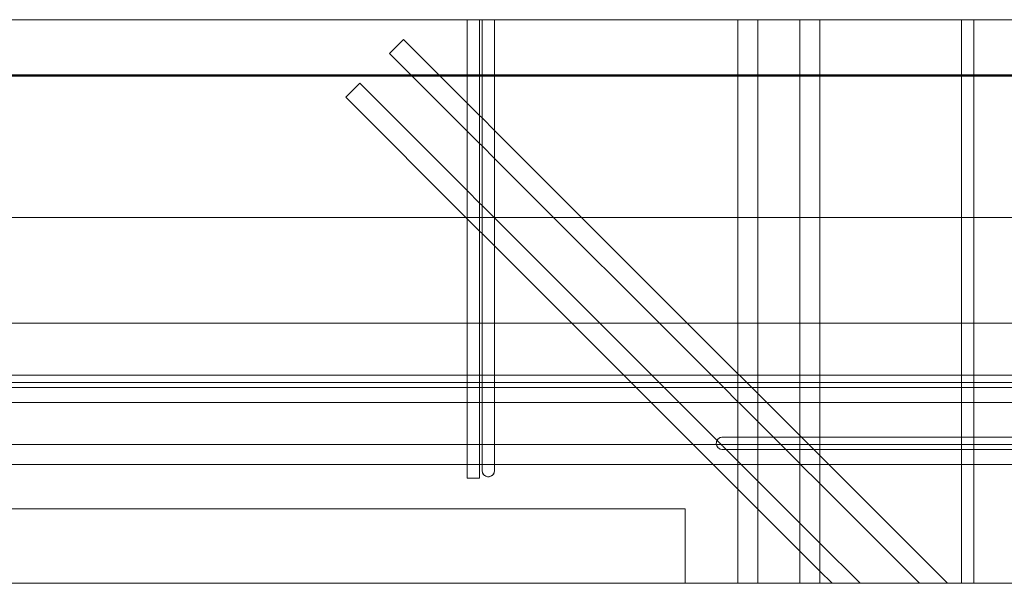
# Model space of a CAD drawing. Header units: millimetres. Extents: x -17001 to 33975, y 44866 to 49392.
# Tile 34 of 53: x 8097 to 8892, y 45990 to 46445. Entities that reach past the tile are written whole.
import ezdxf

# ---------------------------------------------------------------- set-up
doc = ezdxf.new("R2010")
doc.units = ezdxf.units.MM
doc.linetypes.add('ADSK_Невидимые', pattern=[150, 90, -60])
for name, color, linetype, lineweight in [('A-____-____-DIMS', 211, 'Continuous', 9), ('A-____-____-DIMS-30', 211, 'Continuous', 9), ('A-DETL-GENF-HDLN', 90, 'ADSK_Невидимые', 20), ('A-DETL-GENF-OTLN', 92, 'Continuous', 20), ('A-FLOR-____-OTLN', 192, 'Continuous', 20), ('A-GLAZ-____-OTLN', 151, 'Continuous', 20), ('A-WALL-____-OTLN', 113, 'Continuous', 20), ('S-RBAR-____-OTLN', 171, 'Continuous', 100)]:
    doc.layers.add(name, color=color, linetype=linetype, lineweight=lineweight)
doc.styles.add('GOST Common_I_1', font='GOST Common Italic.ttf', dxfattribs={"width": 0.8, "height": 75})
doc.dimstyles.new('ADSK_Округление_5мм__Узкий__1', dxfattribs={"dimscale": 304.8, "dimtxt": 0.247469, "dimasz": 0.177165, "dimexe": 0.147638, "dimexo": 0.000322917, "dimgap": 0.03937, "dimtad": 1, "dimdec": 0, "dimlfac": 304.8, "dimrnd": 5, "dimdsep": 46, "dimtxsty": 'GOST Common_I_1', "dimblk1": 'OBLIQUE', "dimblk2": 'OBLIQUE', "dimsah": 1, "dimcen": 0.09, "dimdle": 0.147638, "dimazin": 0, "dimtfac": 1, "dimtdec": 4, "dimtix": 1, "dimtmove": 0, "dimatfit": 3, "dimfxl": 1, "dimtvp": 1, "dimtfill": 1, "dimtolj": 1, "dimtzin": 0, "dimlwd": 20, "dimlwe": 20, "dimarcsym": 2})

# ---------------------------------------------------------------- blocks, each defined once
blk = doc.blocks.new('ADSK_Окно_ПроемПрямоугольный - ADSK_Окно_ПроемПрямоугольный-1463926-КЖ1_Р_ВЭ16_Армирование_3')
at = {"layer": 'A-DETL-GENF-HDLN'}
for p, q in [((53600, 46050), (52200, 46050)), ((52200, 46050), (52200, 45989.9)), ((53600, 45989.9), (53600, 46050))]:
    blk.add_line(p, q, dxfattribs=at)
at = {"layer": 'A-DETL-GENF-OTLN'}
blk.add_line((52904.84, 45989.9), (52200, 46050), dxfattribs=at)
blk = doc.blocks.new('ADSK_Обрыв_Линия - ADSK_Обрыв_линия-1512722-КЖ1_Р_ВЭ16_Армирование_3')
at = {"layer": 'A-DETL-GENF-OTLN'}
blk.add_line((50758.79, 45989.9), (54400, 45989.9), dxfattribs=at)
blk = doc.blocks.new('DIMBLOCK31-КЖ1_Р_ВЭ16_Армирование_3')
at = {"layer": 'A-____-____-DIMS-30', "lineweight": 20}
for p, q in [((2284.59, 46285.34), (2284.59, 46370)), ((9084.59, 46285.34), (9084.59, 46370)), ((2239.59, 46285.34), (9129.59, 46285.34)), ((2284.59, 46285.34), (2284.59, 46240.34)), ((9084.59, 46285.34), (9084.59, 46240.34))]:
    blk.add_line(p, q, dxfattribs=at)
at = {"layer": 'A-____-____-DIMS-30', "lineweight": 40}
for p, q in [((2284.59, 46285.34), (2311.59, 46312.34)), ((9084.59, 46285.34), (9111.59, 46312.34)), ((2284.59, 46285.34), (2257.59, 46258.34)), ((9084.59, 46285.34), (9057.59, 46258.34))]:
    blk.add_line(p, q, dxfattribs=at)
at = {"layer": 'A-____-____-DIMS-30', "color": 0, "lineweight": 20, "insert": (5600.21, 46395.35), "char_height": 75, "width": 202.5067, "attachment_point": 1, "line_spacing_factor": 1.022761, "style": 'GOST Common_I_1', "bg_fill": 3, "box_fill_scale": 1.25, "bg_fill_color": 256, "bg_fill_true_color": 13158600, "bg_fill_transparency": 0}
blk.add_mtext('6800', dxfattribs=at)
blk = doc.blocks.new('_Oblique')
at = {"color": 0, "linetype": 'ByBlock', "lineweight": -2}
blk.add_line((-0.5, -0.5), (0.5, 0.5), dxfattribs=at)

msp = doc.modelspace()

# ---------------------------------------------------------------- linework, layer by layer
at = {"layer": 'A-FLOR-____-OTLN', "color": 8, "lineweight": 9}
msp.add_line((9234.5895, 46200), (7105.6021, 46200), dxfattribs=at)
at = {"layer": 'A-WALL-____-OTLN', "lineweight": 50}
msp.add_line((6634.6392, 46400), (9079.5895, 46400), dxfattribs=at)
at = {"layer": 'A-WALL-____-OTLN', "color": 8, "lineweight": 9}
for p, q in [((8677.1021, 46200), (7105.6021, 46200)), ((7234.5895, 46050), (8634.5895, 46050)), ((8634.5895, 46050), (8634.5895, 45989.8978))]:
    msp.add_line(p, q, dxfattribs=at)
at = {"layer": 'S-RBAR-____-OTLN', "lineweight": 20}
msp.add_line((2109.5895, 46445.0013), (9409.4959, 46445.0013), dxfattribs=at)
at = {"layer": 'S-RBAR-____-OTLN', "color": 8, "lineweight": 9}
for p, q in [((8458.6021, 46377.6557), (8458.6021, 46445.0013)), ((8458.6021, 46157.9206), (8458.6021, 46445.0013)), ((8468.6021, 46367.6557), (8468.6021, 46445.0013)), ((8468.6021, 46157.9206), (8468.6021, 46445.0013)), ((8470.6021, 46445.0013), (8470.6021, 46157.9206)), ((8470.6021, 46365.6557), (8470.6021, 46445.0013)), ((8480.6021, 46445.0013), (8480.6021, 46157.9206)), ((8480.6021, 46355.6557), (8480.6021, 46445.0013)), ((8677.1021, 46159.1557), (8677.1021, 46445.0013)), ((8677.1021, 46157.9206), (8677.1021, 46445.0013)), ((8693.1021, 46157.9206), (8693.1021, 46445.0013)), ((8693.1021, 46157.9206), (8693.1021, 46445.0013)), ((8727.1021, 46157.9206), (8727.1021, 46445.0013)), ((8727.1021, 46157.9206), (8727.1021, 46445.0013)), ((8743.1021, 46157.9206), (8743.1021, 46445.0013)), ((8743.1021, 46157.9206), (8743.1021, 46445.0013)), ((8857.6021, 46157.9206), (8857.6021, 46445.0013)), ((8857.6021, 46157.9206), (8857.6021, 46445.0013)), ((8867.6021, 46157.9206), (8867.6021, 46445.0013)), ((8867.6021, 46157.9206), (8867.6021, 46445.0013)), ((8407.1269, 46429.1309), (8395.8132, 46417.8172)), ((8407.1269, 46429.1309), (8395.8132, 46417.8172)), ((8458.6021, 46377.6557), (8407.1269, 46429.1309)), ((8458.6021, 46377.6557), (8407.1269, 46429.1309)), ((8458.6021, 46355.0283), (8395.8132, 46417.8172)), ((8458.6021, 46355.0283), (8395.8132, 46417.8172)), ((8371.7716, 46393.7755), (8360.4579, 46382.4618)), ((8371.7716, 46393.7755), (8360.4579, 46382.4618)), ((8458.6021, 46306.945), (8371.7716, 46393.7755)), ((8458.6021, 46306.945), (8371.7716, 46393.7755)), ((8458.6021, 46284.3176), (8360.4579, 46382.4618)), ((8458.6021, 46284.3176), (8360.4579, 46382.4618)), ((8458.6021, 46355.0283), (8458.6021, 46377.6557)), ((8468.6021, 46367.6557), (8458.6021, 46377.6557)), ((8468.6021, 46367.6557), (8458.6021, 46377.6557)), ((8468.6021, 46345.0283), (8468.6021, 46367.6557)), ((8470.6021, 46365.6557), (8468.6021, 46367.6557)), ((8470.6021, 46365.6557), (8468.6021, 46367.6557)), ((8470.6021, 46343.0283), (8470.6021, 46365.6557)), ((8480.6021, 46355.6557), (8470.6021, 46365.6557)), ((8480.6021, 46355.6557), (8470.6021, 46365.6557)), ((8458.6021, 46306.945), (8458.6021, 46355.0283)), ((8468.6021, 46345.0283), (8458.6021, 46355.0283)), ((8468.6021, 46345.0283), (8458.6021, 46355.0283)), ((8480.6021, 46333.0283), (8480.6021, 46355.6557)), ((8677.1021, 46159.1557), (8480.6021, 46355.6557)), ((8677.1021, 46159.1557), (8480.6021, 46355.6557)), ((8468.6021, 46296.945), (8468.6021, 46345.0283)), ((8470.6021, 46343.0283), (8468.6021, 46345.0283)), ((8470.6021, 46343.0283), (8468.6021, 46345.0283)), ((8470.6021, 46294.945), (8470.6021, 46343.0283)), ((8480.6021, 46333.0283), (8470.6021, 46343.0283)), ((8480.6021, 46333.0283), (8470.6021, 46343.0283)), ((8480.6021, 46284.945), (8480.6021, 46333.0283)), ((8655.7097, 46157.9206), (8480.6021, 46333.0283)), ((8655.7097, 46157.9206), (8480.6021, 46333.0283)), ((8458.6021, 46284.3176), (8458.6021, 46306.945)), ((8468.6021, 46296.945), (8458.6021, 46306.945)), ((8468.6021, 46296.945), (8458.6021, 46306.945)), ((8468.6021, 46274.3176), (8468.6021, 46296.945)), ((8470.6021, 46294.945), (8468.6021, 46296.945)), ((8470.6021, 46294.945), (8468.6021, 46296.945)), ((8470.6021, 46272.3176), (8470.6021, 46294.945)), ((8480.6021, 46284.945), (8470.6021, 46294.945)), ((8480.6021, 46284.945), (8470.6021, 46294.945)), ((8458.6021, 46157.9206), (8458.6021, 46284.3176)), ((8468.6021, 46274.3176), (8458.6021, 46284.3176)), ((8468.6021, 46274.3176), (8458.6021, 46284.3176)), ((8480.6021, 46262.3176), (8480.6021, 46284.945)), ((8607.6265, 46157.9206), (8480.6021, 46284.945)), ((8607.6265, 46157.9206), (8480.6021, 46284.945)), ((8468.6021, 46157.9206), (8468.6021, 46274.3176)), ((8470.6021, 46272.3176), (8468.6021, 46274.3176)), ((8470.6021, 46272.3176), (8468.6021, 46274.3176)), ((8470.6021, 46157.9206), (8470.6021, 46272.3176)), ((8480.6021, 46262.3176), (8470.6021, 46272.3176)), ((8480.6021, 46262.3176), (8470.6021, 46272.3176)), ((8480.6021, 46157.9206), (8480.6021, 46262.3176)), ((8584.9991, 46157.9206), (8480.6021, 46262.3176)), ((8584.9991, 46157.9206), (8480.6021, 46262.3176)), ((8677.1021, 46157.9206), (8677.1021, 46159.1557)), ((8678.3371, 46157.9206), (8677.1021, 46159.1557)), ((8678.3371, 46157.9206), (8677.1021, 46159.1557)), ((2120.1825, 46157.9206), (9409.8895, 46157.9206)), ((7280.6021, 46157.9206), (8458.6021, 46157.9206)), ((7280.6021, 46151.9206), (8458.6021, 46151.9206)), ((7280.6021, 46151.9206), (8458.6021, 46151.9206)), ((8458.6021, 46157.9206), (8468.6021, 46157.9206)), ((8458.6021, 46151.9206), (8458.6021, 46157.9206)), ((8458.6021, 46147.9206), (8458.6021, 46157.9206)), ((8458.6021, 46147.9206), (8458.6021, 46151.9206)), ((8458.6021, 46151.9206), (8468.6021, 46151.9206)), ((8458.6021, 46151.9206), (8468.6021, 46151.9206)), ((8468.6021, 46157.9206), (8470.6021, 46157.9206)), ((8468.6021, 46151.9206), (8468.6021, 46157.9206)), ((8468.6021, 46147.9206), (8468.6021, 46157.9206)), ((8468.6021, 46147.9206), (8468.6021, 46151.9206)), ((8468.6021, 46151.9206), (8470.6021, 46151.9206)), ((8468.6021, 46151.9206), (8470.6021, 46151.9206)), ((8470.6021, 46157.9206), (8480.6021, 46157.9206)), ((8470.6021, 46157.9206), (8470.6021, 46147.9206)), ((8470.6021, 46151.9206), (8470.6021, 46157.9206)), ((8470.6021, 46147.9206), (8470.6021, 46151.9206)), ((8470.6021, 46151.9206), (8480.6021, 46151.9206)), ((8470.6021, 46151.9206), (8480.6021, 46151.9206)), ((8480.6021, 46157.9206), (8584.9991, 46157.9206)), ((8480.6021, 46157.9206), (8480.6021, 46147.9206)), ((8480.6021, 46151.9206), (8480.6021, 46157.9206)), ((8480.6021, 46147.9206), (8480.6021, 46151.9206)), ((8480.6021, 46151.9206), (8677.1021, 46151.9206)), ((8480.6021, 46151.9206), (8590.9991, 46151.9206)), ((8584.9991, 46157.9206), (8607.6265, 46157.9206)), ((8590.9991, 46151.9206), (8584.9991, 46157.9206)), ((8590.9991, 46151.9206), (8584.9991, 46157.9206)), ((8594.9991, 46147.9206), (8590.9991, 46151.9206)), ((8594.9991, 46147.9206), (8590.9991, 46151.9206)), ((8590.9991, 46151.9206), (8613.6265, 46151.9206)), ((8607.6265, 46157.9206), (8655.7097, 46157.9206)), ((8613.6265, 46151.9206), (8607.6265, 46157.9206)), ((8613.6265, 46151.9206), (8607.6265, 46157.9206)), ((8617.6265, 46147.9206), (8613.6265, 46151.9206)), ((8617.6265, 46147.9206), (8613.6265, 46151.9206)), ((8613.6265, 46151.9206), (8661.7097, 46151.9206)), ((8655.7097, 46157.9206), (8677.1021, 46157.9206)), ((8661.7097, 46151.9206), (8655.7097, 46157.9206)), ((8661.7097, 46151.9206), (8655.7097, 46157.9206)), ((8665.7097, 46147.9206), (8661.7097, 46151.9206)), ((8665.7097, 46147.9206), (8661.7097, 46151.9206)), ((8661.7097, 46151.9206), (8677.1021, 46151.9206)), ((8677.1021, 46157.9206), (8678.3371, 46157.9206)), ((8677.1021, 46151.9206), (8677.1021, 46157.9206)), ((8677.1021, 46147.9206), (8677.1021, 46157.9206)), ((8677.1021, 46147.9206), (8677.1021, 46151.9206)), ((8677.1021, 46151.9206), (8693.1021, 46151.9206)), ((8677.1021, 46151.9206), (8684.3371, 46151.9206)), ((8678.3371, 46157.9206), (8693.1021, 46157.9206)), ((8684.3371, 46151.9206), (8678.3371, 46157.9206)), ((8684.3371, 46151.9206), (8678.3371, 46157.9206)), ((8688.3371, 46147.9206), (8684.3371, 46151.9206)), ((8688.3371, 46147.9206), (8684.3371, 46151.9206)), ((8684.3371, 46151.9206), (8693.1021, 46151.9206)), ((8693.1021, 46157.9206), (8727.1021, 46157.9206)), ((8693.1021, 46151.9206), (8693.1021, 46157.9206)), ((8693.1021, 46147.9206), (8693.1021, 46157.9206)), ((8693.1021, 46147.9206), (8693.1021, 46151.9206)), ((8693.1021, 46151.9206), (8727.1021, 46151.9206)), ((8693.1021, 46151.9206), (8727.1021, 46151.9206)), ((8727.1021, 46157.9206), (8743.1021, 46157.9206)), ((8727.1021, 46151.9206), (8727.1021, 46157.9206)), ((8727.1021, 46147.9206), (8727.1021, 46157.9206)), ((8727.1021, 46147.9206), (8727.1021, 46151.9206)), ((8727.1021, 46151.9206), (8743.1021, 46151.9206)), ((8727.1021, 46151.9206), (8743.1021, 46151.9206)), ((8743.1021, 46157.9206), (8857.6021, 46157.9206)), ((8743.1021, 46151.9206), (8743.1021, 46157.9206)), ((8743.1021, 46147.9206), (8743.1021, 46157.9206)), ((8743.1021, 46147.9206), (8743.1021, 46151.9206)), ((8743.1021, 46151.9206), (8857.6021, 46151.9206)), ((8743.1021, 46151.9206), (8857.6021, 46151.9206)), ((8857.6021, 46157.9206), (8867.6021, 46157.9206)), ((8857.6021, 46151.9206), (8857.6021, 46157.9206)), ((8857.6021, 46147.9206), (8857.6021, 46157.9206)), ((8857.6021, 46147.9206), (8857.6021, 46151.9206)), ((8857.6021, 46151.9206), (8867.6021, 46151.9206)), ((8857.6021, 46151.9206), (8867.6021, 46151.9206)), ((8867.6021, 46157.9206), (9057.6021, 46157.9206)), ((8867.6021, 46151.9206), (8867.6021, 46157.9206)), ((8867.6021, 46147.9206), (8867.6021, 46157.9206)), ((8867.6021, 46147.9206), (8867.6021, 46151.9206)), ((8867.6021, 46151.9206), (9057.6021, 46151.9206)), ((8867.6021, 46151.9206), (9057.6021, 46151.9206)), ((2120.1825, 46147.9206), (9409.8895, 46147.9206)), ((7280.6021, 46147.9206), (8458.6021, 46147.9206)), ((8458.6021, 46147.9206), (8468.6021, 46147.9206)), ((8458.6021, 46135.9206), (8458.6021, 46147.9206)), ((8458.6021, 46074.9206), (8458.6021, 46147.9206)), ((8468.6021, 46147.9206), (8470.6021, 46147.9206)), ((8468.6021, 46135.9206), (8468.6021, 46147.9206)), ((8468.6021, 46074.9206), (8468.6021, 46147.9206)), ((8470.6021, 46147.9206), (8480.6021, 46147.9206)), ((8470.6021, 46147.9206), (8470.6021, 46110.9206)), ((8470.6021, 46135.9206), (8470.6021, 46147.9206)), ((8480.6021, 46147.9206), (8594.9991, 46147.9206)), ((8480.6021, 46147.9206), (8480.6021, 46110.9206)), ((8480.6021, 46135.9206), (8480.6021, 46147.9206)), ((8594.9991, 46147.9206), (8617.6265, 46147.9206)), ((8606.9991, 46135.9206), (8594.9991, 46147.9206)), ((8606.9991, 46135.9206), (8594.9991, 46147.9206)), ((8617.6265, 46147.9206), (8665.7097, 46147.9206)), ((8629.6265, 46135.9206), (8617.6265, 46147.9206)), ((8629.6265, 46135.9206), (8617.6265, 46147.9206)), ((8665.7097, 46147.9206), (8677.1021, 46147.9206)), ((8677.1021, 46136.5283), (8665.7097, 46147.9206)), ((8677.1021, 46136.5283), (8665.7097, 46147.9206)), ((8677.1021, 46147.9206), (8688.3371, 46147.9206)), ((8677.1021, 46136.5283), (8677.1021, 46147.9206)), ((8677.1021, 46107.9206), (8677.1021, 46147.9206)), ((8688.3371, 46147.9206), (8693.1021, 46147.9206)), ((8693.1021, 46143.1557), (8688.3371, 46147.9206)), ((8693.1021, 46143.1557), (8688.3371, 46147.9206)), ((8693.1021, 46147.9206), (8727.1021, 46147.9206)), ((8693.1021, 46143.1557), (8693.1021, 46147.9206)), ((8693.1021, 46107.9206), (8693.1021, 46147.9206)), ((8727.1021, 46147.9206), (8743.1021, 46147.9206)), ((8727.1021, 46135.9206), (8727.1021, 46147.9206)), ((8727.1021, 46107.9206), (8727.1021, 46147.9206)), ((8743.1021, 46147.9206), (8857.6021, 46147.9206)), ((8743.1021, 46135.9206), (8743.1021, 46147.9206)), ((8743.1021, 46107.9206), (8743.1021, 46147.9206)), ((8857.6021, 46147.9206), (8867.6021, 46147.9206)), ((8857.6021, 46135.9206), (8857.6021, 46147.9206)), ((8857.6021, 46107.9206), (8857.6021, 46147.9206)), ((8867.6021, 46147.9206), (9057.6021, 46147.9206)), ((8867.6021, 46135.9206), (8867.6021, 46147.9206)), ((8867.6021, 46107.9206), (8867.6021, 46147.9206)), ((7280.6021, 46135.9206), (8458.6021, 46135.9206)), ((7280.6021, 46135.9206), (8458.6021, 46135.9206)), ((8458.6021, 46101.9206), (8458.6021, 46135.9206)), ((8458.6021, 46135.9206), (8468.6021, 46135.9206)), ((8458.6021, 46135.9206), (8468.6021, 46135.9206)), ((8468.6021, 46101.9206), (8468.6021, 46135.9206)), ((8468.6021, 46135.9206), (8470.6021, 46135.9206)), ((8468.6021, 46135.9206), (8470.6021, 46135.9206)), ((8470.6021, 46110.9206), (8470.6021, 46135.9206)), ((8470.6021, 46135.9206), (8480.6021, 46135.9206)), ((8470.6021, 46135.9206), (8480.6021, 46135.9206)), ((8480.6021, 46110.9206), (8480.6021, 46135.9206)), ((8480.6021, 46135.9206), (8677.1021, 46135.9206)), ((8480.6021, 46135.9206), (8606.9991, 46135.9206)), ((8640.9991, 46101.9206), (8606.9991, 46135.9206)), ((8640.9991, 46101.9206), (8606.9991, 46135.9206)), ((8606.9991, 46135.9206), (8629.6265, 46135.9206)), ((8660.2291, 46105.318), (8629.6265, 46135.9206)), ((8660.2291, 46105.318), (8629.6265, 46135.9206)), ((8629.6265, 46135.9206), (8677.1021, 46135.9206)), ((8677.1021, 46135.9206), (8677.1021, 46136.5283)), ((8677.7097, 46135.9206), (8677.1021, 46136.5283)), ((8677.7097, 46135.9206), (8677.1021, 46136.5283)), ((8677.1021, 46107.9206), (8677.1021, 46135.9206)), ((8677.1021, 46135.9206), (8693.1021, 46135.9206)), ((8677.1021, 46135.9206), (8677.7097, 46135.9206)), ((8693.1021, 46120.5283), (8677.7097, 46135.9206)), ((8693.1021, 46120.5283), (8677.7097, 46135.9206)), ((8677.7097, 46135.9206), (8693.1021, 46135.9206)), ((8693.1021, 46135.9206), (8693.1021, 46143.1557)), ((8700.3371, 46135.9206), (8693.1021, 46143.1557)), ((8700.3371, 46135.9206), (8693.1021, 46143.1557)), ((8693.1021, 46120.5283), (8693.1021, 46135.9206)), ((8693.1021, 46135.9206), (8727.1021, 46135.9206)), ((8693.1021, 46135.9206), (8700.3371, 46135.9206)), ((8727.1021, 46109.1557), (8700.3371, 46135.9206)), ((8727.1021, 46109.1557), (8700.3371, 46135.9206)), ((8700.3371, 46135.9206), (8727.1021, 46135.9206)), ((8727.1021, 46109.1557), (8727.1021, 46135.9206)), ((8727.1021, 46135.9206), (8743.1021, 46135.9206)), ((8727.1021, 46135.9206), (8743.1021, 46135.9206)), ((8743.1021, 46107.9206), (8743.1021, 46135.9206)), ((8743.1021, 46135.9206), (8857.6021, 46135.9206)), ((8743.1021, 46135.9206), (8857.6021, 46135.9206)), ((8857.6021, 46107.9206), (8857.6021, 46135.9206)), ((8857.6021, 46135.9206), (8867.6021, 46135.9206)), ((8857.6021, 46135.9206), (8867.6021, 46135.9206)), ((8867.6021, 46107.9206), (8867.6021, 46135.9206)), ((8867.6021, 46135.9206), (9057.6021, 46135.9206)), ((8867.6021, 46135.9206), (9057.6021, 46135.9206)), ((8693.1021, 46107.9206), (8693.1021, 46120.5283)), ((8705.7097, 46107.9206), (8693.1021, 46120.5283)), ((8705.7097, 46107.9206), (8693.1021, 46120.5283)), ((8470.6021, 46080.9206), (8470.6021, 46110.9206)), ((8470.6021, 46103.1561), (8470.6021, 46110.9206)), ((8480.6021, 46080.9206), (8480.6021, 46110.9206)), ((8480.6021, 46103.1561), (8480.6021, 46110.9206)), ((8663.6265, 46101.9206), (8660.5523, 46104.9948)), ((8663.6265, 46101.9206), (8660.5523, 46104.9948)), ((8664.6018, 46107.9206), (8694.6018, 46107.9206)), ((8664.6018, 46107.9206), (8676.9535, 46107.9206)), ((8676.9535, 46107.9206), (8693.0855, 46107.9206)), ((8677.1021, 46101.9206), (8677.1021, 46107.9206)), ((8677.1021, 46097.9206), (8677.1021, 46107.9206)), ((8693.0855, 46107.9206), (8694.6018, 46107.9206)), ((8693.1021, 46101.9206), (8693.1021, 46107.9206)), ((8693.1021, 46097.9206), (8693.1021, 46107.9206)), ((9374.5544, 46107.9206), (8694.6018, 46107.9206)), ((8694.6018, 46107.9206), (8705.7097, 46107.9206)), ((8705.7097, 46107.9206), (8727.1021, 46107.9206)), ((8711.7097, 46101.9206), (8705.7097, 46107.9206)), ((8711.7097, 46101.9206), (8705.7097, 46107.9206)), ((8727.1021, 46107.9206), (8727.1021, 46109.1557)), ((8728.3371, 46107.9206), (8727.1021, 46109.1557)), ((8728.3371, 46107.9206), (8727.1021, 46109.1557)), ((8727.1021, 46107.9206), (8728.3371, 46107.9206)), ((8727.1021, 46101.9206), (8727.1021, 46107.9206)), ((8727.1021, 46097.9206), (8727.1021, 46107.9206)), ((8728.3371, 46107.9206), (8743.1021, 46107.9206)), ((8734.3371, 46101.9206), (8728.3371, 46107.9206)), ((8734.3371, 46101.9206), (8728.3371, 46107.9206)), ((8743.1021, 46107.9206), (8857.6021, 46107.9206)), ((8743.1021, 46101.9206), (8743.1021, 46107.9206)), ((8743.1021, 46097.9206), (8743.1021, 46107.9206)), ((8857.6021, 46107.9206), (8867.6021, 46107.9206)), ((8857.6021, 46101.9206), (8857.6021, 46107.9206)), ((8857.6021, 46097.9206), (8857.6021, 46107.9206)), ((8867.6021, 46107.9206), (9057.6021, 46107.9206)), ((8867.6021, 46101.9206), (8867.6021, 46107.9206)), ((8867.6021, 46097.9206), (8867.6021, 46107.9206)), ((7280.6021, 46101.9206), (8458.6021, 46101.9206)), ((7280.6021, 46101.9206), (8458.6021, 46101.9206)), ((8458.6021, 46085.9206), (8458.6021, 46101.9206)), ((8458.6021, 46101.9206), (8468.6021, 46101.9206)), ((8458.6021, 46101.9206), (8468.6021, 46101.9206)), ((8468.6021, 46085.9206), (8468.6021, 46101.9206)), ((8468.6021, 46101.9206), (8470.6021, 46101.9206)), ((8468.6021, 46101.9206), (8470.6021, 46101.9206)), ((8470.6021, 46101.8689), (8470.6021, 46103.1561)), ((8470.6021, 46101.9206), (8480.6021, 46101.9206)), ((8470.6021, 46101.9206), (8480.6021, 46101.9206)), ((8470.6021, 46095.9206), (8470.6021, 46101.8689)), ((8470.6021, 46089.7074), (8470.6021, 46095.9206)), ((8480.6021, 46101.8689), (8480.6021, 46103.1561)), ((8480.6021, 46101.9206), (8664.6018, 46101.9206)), ((8480.6021, 46101.9206), (8640.9991, 46101.9206)), ((8480.6021, 46095.9206), (8480.6021, 46101.8689)), ((8480.6021, 46089.7074), (8480.6021, 46095.9206)), ((8656.9991, 46085.9206), (8640.9991, 46101.9206)), ((8656.9991, 46085.9206), (8640.9991, 46101.9206)), ((8640.9991, 46101.9206), (8659.7334, 46101.9206)), ((8659.7334, 46101.9206), (8663.6265, 46101.9206)), ((8664.1432, 46101.4039), (8663.6265, 46101.9206)), ((8664.1432, 46101.4039), (8663.6265, 46101.9206)), ((8663.6265, 46101.9206), (8664.0751, 46101.9206)), ((8664.0751, 46101.9206), (8664.6018, 46101.9206)), ((8664.6018, 46100.9453), (8664.1432, 46101.4039)), ((8664.6018, 46100.9453), (8664.1432, 46101.4039)), ((8664.6018, 46101.9206), (8677.1021, 46101.9206)), ((8664.6018, 46101.9206), (8677.1021, 46101.9206)), ((8664.6018, 46097.9206), (8694.6018, 46097.9206)), ((8664.6018, 46097.9206), (8665.624, 46097.9206)), ((8667.6265, 46097.9206), (8664.8823, 46100.6648)), ((8667.6265, 46097.9206), (8664.8823, 46100.6648)), ((8665.624, 46097.9206), (8667.4175, 46097.9206)), ((8667.4175, 46097.9206), (8676.9535, 46097.9206)), ((8677.1021, 46088.445), (8667.6265, 46097.9206)), ((8677.1021, 46088.445), (8667.6265, 46097.9206)), ((8676.9535, 46097.9206), (8679.6018, 46097.9206)), ((8677.1021, 46097.9206), (8677.1021, 46101.9206)), ((8677.1021, 46101.9206), (8693.1021, 46101.9206)), ((8677.1021, 46101.9206), (8693.1021, 46101.9206)), ((8677.1021, 46088.445), (8677.1021, 46097.9206)), ((8677.1021, 45989.8978), (8677.1021, 46097.9206)), ((8679.6018, 46097.9206), (8686.8372, 46097.9206)), ((8686.8372, 46097.9206), (8693.0855, 46097.9206)), ((8693.0855, 46097.9206), (8694.6018, 46097.9206)), ((8693.1021, 46097.9206), (8693.1021, 46101.9206)), ((8693.1021, 46101.9206), (8727.1021, 46101.9206)), ((8693.1021, 46101.9206), (8711.7097, 46101.9206)), ((8693.1021, 46085.9206), (8693.1021, 46097.9206)), ((8693.1021, 45989.8978), (8693.1021, 46097.9206)), ((9374.5544, 46097.9206), (8694.6018, 46097.9206)), ((8694.6018, 46097.9206), (8715.7097, 46097.9206)), ((8715.7097, 46097.9206), (8711.7097, 46101.9206)), ((8715.7097, 46097.9206), (8711.7097, 46101.9206)), ((8711.7097, 46101.9206), (8727.1021, 46101.9206)), ((8715.7097, 46097.9206), (8727.1021, 46097.9206)), ((8727.1021, 46086.5283), (8715.7097, 46097.9206)), ((8727.1021, 46086.5283), (8715.7097, 46097.9206)), ((8727.1021, 46097.9206), (8727.1021, 46101.9206)), ((8727.1021, 46101.9206), (8743.1021, 46101.9206)), ((8727.1021, 46101.9206), (8734.3371, 46101.9206)), ((8727.1021, 46097.9206), (8738.3371, 46097.9206)), ((8727.1021, 46086.5283), (8727.1021, 46097.9206)), ((8727.1021, 45989.8978), (8727.1021, 46097.9206)), ((8738.3371, 46097.9206), (8734.3371, 46101.9206)), ((8738.3371, 46097.9206), (8734.3371, 46101.9206)), ((8734.3371, 46101.9206), (8743.1021, 46101.9206)), ((8738.3371, 46097.9206), (8743.1021, 46097.9206)), ((8743.1021, 46093.1557), (8738.3371, 46097.9206)), ((8743.1021, 46093.1557), (8738.3371, 46097.9206)), ((8743.1021, 46097.9206), (8743.1021, 46101.9206)), ((8743.1021, 46101.9206), (8857.6021, 46101.9206)), ((8743.1021, 46101.9206), (8857.6021, 46101.9206)), ((8743.1021, 46097.9206), (8857.6021, 46097.9206)), ((8743.1021, 46093.1557), (8743.1021, 46097.9206)), ((8743.1021, 45989.8978), (8743.1021, 46097.9206)), ((8857.6021, 46097.9206), (8857.6021, 46101.9206)), ((8857.6021, 46101.9206), (8867.6021, 46101.9206)), ((8857.6021, 46101.9206), (8867.6021, 46101.9206)), ((8857.6021, 46097.9206), (8867.6021, 46097.9206)), ((8857.6021, 46085.9206), (8857.6021, 46097.9206)), ((8857.6021, 45989.8978), (8857.6021, 46097.9206)), ((8867.6021, 46097.9206), (8867.6021, 46101.9206)), ((8867.6021, 46101.9206), (9057.6021, 46101.9206)), ((8867.6021, 46101.9206), (9057.6021, 46101.9206)), ((8867.6021, 46097.9206), (9057.6021, 46097.9206)), ((8867.6021, 46085.9206), (8867.6021, 46097.9206)), ((8867.6021, 45989.8978), (8867.6021, 46097.9206)), ((8470.6021, 46085.785), (8470.6021, 46089.7074)), ((8480.6021, 46085.785), (8480.6021, 46089.7074)), ((8677.1021, 46085.9206), (8677.1021, 46088.445)), ((8679.6265, 46085.9206), (8677.1021, 46088.445)), ((8679.6265, 46085.9206), (8677.1021, 46088.445)), ((8743.1021, 46085.9206), (8743.1021, 46093.1557)), ((8750.3371, 46085.9206), (8743.1021, 46093.1557)), ((8750.3371, 46085.9206), (8743.1021, 46093.1557)), ((7280.6021, 46085.9206), (8458.6021, 46085.9206)), ((7280.6021, 46085.9206), (8458.6021, 46085.9206)), ((8458.6021, 46074.9206), (8458.6021, 46085.9206)), ((8458.6021, 46085.9206), (8468.6021, 46085.9206)), ((8458.6021, 46085.9206), (8468.6021, 46085.9206)), ((8468.6021, 46074.9206), (8468.6021, 46085.9206)), ((8468.6021, 46085.9206), (8470.6021, 46085.9206)), ((8468.6021, 46085.9206), (8470.6021, 46085.9206)), ((8470.6021, 46085.9206), (8480.6021, 46085.9206)), ((8470.6021, 46085.9206), (8480.6021, 46085.9206)), ((8470.6021, 46084.9399), (8470.6021, 46085.785)), ((8470.6021, 46081.9428), (8470.6021, 46084.9399)), ((8470.6021, 46080.9206), (8470.6021, 46081.9428)), ((8480.6021, 46085.9206), (8677.1021, 46085.9206)), ((8480.6021, 46085.9206), (8656.9991, 46085.9206)), ((8480.6021, 46084.9399), (8480.6021, 46085.785)), ((8480.6021, 46081.9428), (8480.6021, 46084.9399)), ((8480.6021, 46080.9206), (8480.6021, 46081.9428)), ((8677.1021, 46065.8176), (8656.9991, 46085.9206)), ((8677.1021, 46065.8176), (8656.9991, 46085.9206)), ((8656.9991, 46085.9206), (8677.1021, 46085.9206)), ((8677.1021, 46065.8176), (8677.1021, 46085.9206)), ((8677.1021, 46085.9206), (8693.1021, 46085.9206)), ((8677.1021, 46085.9206), (8679.6265, 46085.9206)), ((8693.1021, 46072.445), (8679.6265, 46085.9206)), ((8693.1021, 46072.445), (8679.6265, 46085.9206)), ((8679.6265, 46085.9206), (8693.1021, 46085.9206)), ((8693.1021, 46072.445), (8693.1021, 46085.9206)), ((8693.1021, 46085.9206), (8727.1021, 46085.9206)), ((8693.1021, 46085.9206), (8727.1021, 46085.9206)), ((8727.1021, 46085.9206), (8727.1021, 46086.5283)), ((8727.7097, 46085.9206), (8727.1021, 46086.5283)), ((8727.7097, 46085.9206), (8727.1021, 46086.5283)), ((8727.1021, 46038.445), (8727.1021, 46085.9206)), ((8727.1021, 46085.9206), (8743.1021, 46085.9206)), ((8727.1021, 46085.9206), (8727.7097, 46085.9206)), ((8743.1021, 46070.5283), (8727.7097, 46085.9206)), ((8743.1021, 46070.5283), (8727.7097, 46085.9206)), ((8727.7097, 46085.9206), (8743.1021, 46085.9206)), ((8743.1021, 46070.5283), (8743.1021, 46085.9206)), ((8743.1021, 46085.9206), (8857.6021, 46085.9206)), ((8743.1021, 46085.9206), (8750.3371, 46085.9206)), ((8846.36, 45989.8978), (8750.3371, 46085.9206)), ((8846.36, 45989.8978), (8750.3371, 46085.9206)), ((8750.3371, 46085.9206), (8857.6021, 46085.9206)), ((8857.6021, 45989.8978), (8857.6021, 46085.9206)), ((8857.6021, 46085.9206), (8867.6021, 46085.9206)), ((8857.6021, 46085.9206), (8867.6021, 46085.9206)), ((8867.6021, 45989.8978), (8867.6021, 46085.9206)), ((8867.6021, 46085.9206), (9057.6021, 46085.9206)), ((8867.6021, 46085.9206), (9057.6021, 46085.9206)), ((8468.6021, 46074.9206), (8458.6021, 46074.9206)), ((8468.6021, 46074.9206), (8458.6021, 46074.9206)), ((8693.1021, 46049.8176), (8693.1021, 46072.445)), ((8727.1021, 46038.445), (8693.1021, 46072.445)), ((8727.1021, 46038.445), (8693.1021, 46072.445)), ((8677.1021, 45989.8978), (8677.1021, 46065.8176)), ((8693.1021, 46049.8176), (8677.1021, 46065.8176)), ((8693.1021, 46049.8176), (8677.1021, 46065.8176)), ((8743.1021, 46022.445), (8743.1021, 46070.5283)), ((8823.7326, 45989.8978), (8743.1021, 46070.5283)), ((8823.7326, 45989.8978), (8743.1021, 46070.5283)), ((8693.1021, 45989.8978), (8693.1021, 46049.8176)), ((8727.1021, 46015.8176), (8693.1021, 46049.8176)), ((8727.1021, 46015.8176), (8693.1021, 46049.8176)), ((8727.1021, 46015.8176), (8727.1021, 46038.445)), ((8743.1021, 46022.445), (8727.1021, 46038.445)), ((8743.1021, 46022.445), (8727.1021, 46038.445)), ((8743.1021, 45999.8176), (8743.1021, 46022.445)), ((8775.6493, 45989.8978), (8743.1021, 46022.445)), ((8775.6493, 45989.8978), (8743.1021, 46022.445)), ((8727.1021, 45989.8978), (8727.1021, 46015.8176)), ((8743.1021, 45999.8176), (8727.1021, 46015.8176)), ((8743.1021, 45999.8176), (8727.1021, 46015.8176)), ((8743.1021, 45989.8978), (8743.1021, 45999.8176)), ((8753.0219, 45989.8978), (8743.1021, 45999.8176)), ((8753.0219, 45989.8978), (8743.1021, 45999.8176))]:
    msp.add_line(p, q, dxfattribs=at)
for centre, start, end in [((8664.6018, 46102.9206), 90, 270), ((8664.6018, 46102.9206), 151.2767558, 191.5911099), ((8664.6018, 46102.9206), 120, 150), ((8664.6018, 46102.9206), 105, 120), ((8664.6018, 46102.9206), 90, 105), ((8664.6018, 46102.9206), 195, 210), ((8664.6018, 46102.9206), 210, 240), ((8664.6018, 46102.9206), 240, 255), ((8664.6018, 46102.9206), 255, 270), ((8475.6021, 46080.9206), 180, 0), ((8475.6021, 46080.9206), 180, 195), ((8475.6021, 46080.9206), 345, 0), ((8475.6021, 46080.9206), 195, 210), ((8475.6021, 46080.9206), 210, 240), ((8475.6021, 46080.9206), 240, 255), ((8475.6021, 46080.9206), 255, 270), ((8475.6021, 46080.9206), 270, 285), ((8475.6021, 46080.9206), 285, 300), ((8475.6021, 46080.9206), 300, 330), ((8475.6021, 46080.9206), 330, 345)]:
    msp.add_arc(centre, 5, start, end, dxfattribs=at)

# ---------------------------------------------------------------- block references
at = {"layer": 'A-DETL-GENF-OTLN'}
msp.add_blockref('ADSK_Обрыв_Линия - ADSK_Обрыв_линия-1512722-КЖ1_Р_ВЭ16_Армирование_3', (-44965.4105, 0), dxfattribs=at)
at = {"layer": 'A-GLAZ-____-OTLN'}
msp.add_blockref('ADSK_Окно_ПроемПрямоугольный - ADSK_Окно_ПроемПрямоугольный-1463926-КЖ1_Р_ВЭ16_Армирование_3', (-44965.4105, 0), dxfattribs=at)

# ---------------------------------------------------------------- next in the draw order: dimensions: what is measured, and where the dimension line sits
at = {"layer": 'A-____-____-DIMS', "lineweight": 20}
dim = msp.add_linear_dim(base=(9084.5895, 46285.3416), p1=(2284.5895, 46400.0013), p2=(9084.5895, 46400.0013), dimstyle='ADSK_Округление_5мм__Узкий__1', override={"dimpost": '<>', "dimfxl": 6800}, dxfattribs=at)
dim.commit()
dim.dimension.update_dxf_attribs({"geometry": 'DIMBLOCK31-КЖ1_Р_ВЭ16_Армирование_3', "text_midpoint": (5684.5895, 46335.3246)})

doc.saveas('drawing.dxf')
